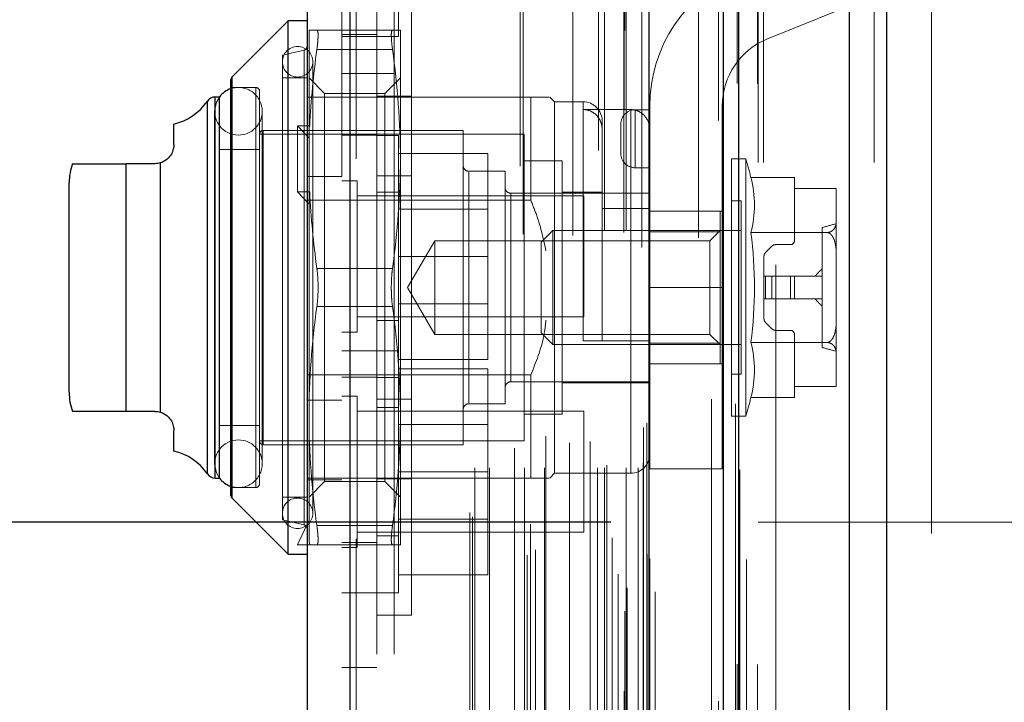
# Model space of a CAD drawing. Header units: inches. Extents: x 0.2 to 10.8, y 0.2 to 8.2.
# Tile 87 of 98: x 5.711 to 5.881, y 4.883 to 5.001. Entities that reach past the tile are written whole.
import ezdxf

# ---------------------------------------------------------------- set-up
doc = ezdxf.new("R2010")
doc.units = ezdxf.units.IN
doc.header["$MEASUREMENT"] = 0
doc.linetypes.add('HIDDEN', pattern=[0.07500000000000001, 0.05, -0.025])
doc.layers.add('DIMENSIONS', color=140, linetype='Continuous')
doc.layers.add('SLD-0', color=179, linetype='Continuous')
doc.styles.add('SLDTEXTSTYLE0', font='TXT', dxfattribs={"width": 0.7})
doc.dimstyles.new('SLDDIMSTYLE0', dxfattribs={"dimtxt": 0.0849609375, "dimasz": 0.13, "dimexe": 0, "dimexo": 0.0625, "dimgap": 0.021240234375, "dimtad": 0, "dimtih": 1, "dimtoh": 1, "dimlfac": 12, "dimrnd": 1e-09, "dimzin": 12, "dimdsep": 46, "dimtxsty": 'SLDTEXTSTYLE0', "dimsah": 1, "dimcen": 0.09, "dimadec": 0, "dimazin": 3, "dimtfac": 1, "dimtofl": 0, "dimtmove": 0, "dimatfit": 3, "dimfxl": 0, "dimfrac": 2, "dimtolj": 1, "dimtzin": 12, "dimarcsym": 0})
doc.dimstyles.new('SLDDIMSTYLE4', dxfattribs={"dimtxt": 0.0849609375, "dimasz": 0.13, "dimexe": 0, "dimexo": 0.0625, "dimgap": 0.021240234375, "dimtad": 0, "dimtih": 1, "dimtoh": 1, "dimdec": 4, "dimlfac": 12, "dimzin": 12, "dimdsep": 46, "dimtxsty": 'SLDTEXTSTYLE0', "dimsah": 1, "dimcen": 0.09, "dimadec": 0, "dimazin": 3, "dimtfac": 1, "dimtdec": 0, "dimtofl": 0, "dimtmove": 0, "dimatfit": 3, "dimfxl": 0, "dimfrac": 2, "dimtolj": 1, "dimtzin": 12, "dimarcsym": 0})

# ---------------------------------------------------------------- blocks, each defined once
blk = doc.blocks.new('_D_15')
at = {"layer": 'DIMENSIONS'}
blk.add_line((6.641786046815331, 5.577647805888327), (5.816352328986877, 5.577647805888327), dxfattribs=at)
for radius, start, end in [(0.8825662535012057, 163.9083204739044, 180), (0.8825662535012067, 205.0000000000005, 221.0916795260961)]:
    blk.add_arc((6.823918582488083, 5.577647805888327), radius, start, end, dxfattribs=at)
for points in [[(5.941352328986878, 5.577647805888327), (5.970796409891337, 5.705839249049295), (5.930903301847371, 5.708761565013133)], [(6.024041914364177, 5.20465918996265), (6.069982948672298, 5.081413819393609), (6.104903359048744, 5.100921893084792)]]:
    blk.add_solid(points, dxfattribs=at)
at = {"layer": 'DIMENSIONS', "insert": (5.857202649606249, 5.447074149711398), "char_height": 0.08333333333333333, "attachment_point": 1, "style": 'SLDTEXTSTYLE0'}
blk.add_mtext('25°', dxfattribs=at)
blk = doc.blocks.new('_D_17')
at = {"layer": 'DIMENSIONS'}
for p, q in [((5.813037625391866, 4.914046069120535), (5.365157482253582, 4.914046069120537)), ((5.490157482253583, 4.914046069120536), (5.490157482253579, 4.137194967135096)), ((5.328583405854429, 3.983144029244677), (5.300053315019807, 3.983144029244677)), ((5.300053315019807, 3.983144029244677), (5.300053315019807, 3.848113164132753)), ((5.651731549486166, 3.983144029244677), (5.680261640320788, 3.983144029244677)), ((5.680261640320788, 3.983144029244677), (5.680261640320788, 3.848113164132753)), ((5.300053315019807, 3.848113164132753), (5.328583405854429, 3.848113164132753)), ((5.680261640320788, 3.848113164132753), (5.651731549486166, 3.848113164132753)), ((5.490157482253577, 3.373712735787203), (5.490157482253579, 3.829093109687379)), ((5.81303762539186, 3.373712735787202), (5.365157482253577, 3.373712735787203))]:
    blk.add_line(p, q, dxfattribs=at)
for points in [[(5.490157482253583, 4.914046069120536), (5.470157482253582, 4.784046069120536), (5.510157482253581, 4.784046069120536)], [(5.490157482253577, 3.373712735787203), (5.510157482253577, 3.503712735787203), (5.470157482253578, 3.503712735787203)]]:
    blk.add_solid(points, dxfattribs=at)
at = {"layer": 'DIMENSIONS', "char_height": 0.08333333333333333, "attachment_point": 1, "style": 'SLDTEXTSTYLE0'}
for s, insert in [('18.48', (5.328583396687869, 4.109586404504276)), ('469.5', (5.328583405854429, 3.955535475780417))]:
    blk.add_mtext(s, dxfattribs=dict(at, insert=insert))
blk = doc.blocks.new('_D_18')
at = {"layer": 'DIMENSIONS'}
for p, q in [((5.782454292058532, 5.029296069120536), (5.003326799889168, 5.029296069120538)), ((5.128326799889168, 5.029296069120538), (5.128326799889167, 4.598430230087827)), ((4.966752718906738, 4.468299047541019), (4.938222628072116, 4.468299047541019)), ((4.938222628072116, 4.468299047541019), (4.938222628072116, 4.333268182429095)), ((5.289900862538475, 4.468299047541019), (5.318430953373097, 4.468299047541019)), ((5.318430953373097, 4.468299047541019), (5.318430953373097, 4.333268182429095)), ((4.938222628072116, 4.333268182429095), (4.966752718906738, 4.333268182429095)), ((5.318430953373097, 4.333268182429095), (5.289900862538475, 4.333268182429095)), ((5.128326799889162, 3.258379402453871), (5.128326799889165, 4.179217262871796)), ((5.782454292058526, 3.258379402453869), (5.003326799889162, 3.258379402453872))]:
    blk.add_line(p, q, dxfattribs=at)
for points in [[(5.128326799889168, 5.029296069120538), (5.108326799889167, 4.899296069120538), (5.148326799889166, 4.899296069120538)], [(5.128326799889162, 3.258379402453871), (5.148326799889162, 3.388379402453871), (5.108326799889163, 3.388379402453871)]]:
    blk.add_solid(points, dxfattribs=at)
at = {"layer": 'DIMENSIONS', "char_height": 0.08333333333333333, "attachment_point": 1, "style": 'SLDTEXTSTYLE0'}
for s, insert in [('21.25', (4.966752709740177, 4.594741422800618)), ('539.8', (4.966752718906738, 4.440690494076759)), ('OPENING', (4.866289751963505, 4.286639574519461))]:
    blk.add_mtext(s, dxfattribs=dict(at, insert=insert))

msp = doc.modelspace()

# ---------------------------------------------------------------- linework, layer by layer
at = {"layer": 'SLD-0', "linetype": 'Continuous', "lineweight": 25}
for p, q in [((5.860530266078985, 5.121792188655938), (5.860530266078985, 3.175962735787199)), ((5.854166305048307, 3.175962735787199), (5.854166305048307, 5.120611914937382)), ((5.832454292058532, 3.175962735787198), (5.832454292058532, 5.111379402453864)), ((5.835090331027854, 3.175962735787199), (5.835090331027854, 5.111638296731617)), ((5.819651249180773, 3.202067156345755), (5.819651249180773, 5.085675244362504)), ((5.768130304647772, 3.211151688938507), (5.768130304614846, 5.076590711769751)), ((5.760693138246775, 5.073645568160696), (5.760693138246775, 3.214096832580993)), ((5.757412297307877, 5.000383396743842), (5.747761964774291, 4.990733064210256)), ((5.76069313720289, 5.000383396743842), (5.757412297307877, 5.000383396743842)), ((5.757412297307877, 4.954451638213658), (5.757412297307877, 5.000383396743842)), ((5.747569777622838, 4.954451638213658), (5.747569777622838, 4.990269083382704)), ((5.747761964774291, 4.954451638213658), (5.747761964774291, 4.990733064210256)), ((5.743514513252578, 4.954451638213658), (5.743514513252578, 4.98655700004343)), ((5.745571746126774, 4.98726003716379), (5.74486072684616, 4.98726003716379)), ((5.74486072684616, 4.954451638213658), (5.74486072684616, 4.98726003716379)), ((5.74560127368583, 4.954451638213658), (5.74560127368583, 4.98726003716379)), ((5.737727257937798, 4.979057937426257), (5.737727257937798, 4.982608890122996)), ((5.729525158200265, 4.933126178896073), (5.729525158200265, 4.975777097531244)), ((5.734446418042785, 4.975777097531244), (5.729525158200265, 4.975777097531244)), ((5.735437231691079, 4.93297298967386), (5.735437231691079, 4.975930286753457)), ((5.719682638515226, 4.954451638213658), (5.719682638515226, 4.97249625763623)), ((5.719682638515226, 4.936407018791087), (5.719682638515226, 4.954451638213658)), ((5.743514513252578, 4.922346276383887), (5.743514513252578, 4.954451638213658)), ((5.74486072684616, 4.921643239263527), (5.74486072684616, 4.954451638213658)), ((5.74560127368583, 4.921643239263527), (5.74560127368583, 4.954451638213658)), ((5.747569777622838, 4.918634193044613), (5.747569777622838, 4.954451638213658)), ((5.747761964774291, 4.918170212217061), (5.747761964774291, 4.954451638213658)), ((5.757412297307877, 4.908519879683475), (5.757412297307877, 4.954451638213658)), ((5.734446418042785, 4.933126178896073), (5.729525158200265, 4.933126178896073)), ((5.737727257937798, 4.926294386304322), (5.737727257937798, 4.92984533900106)), ((5.74486072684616, 4.921643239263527), (5.745571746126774, 4.921643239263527)), ((5.747761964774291, 4.918170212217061), (5.757412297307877, 4.908519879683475)), ((5.757412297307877, 4.908519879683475), (5.76069313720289, 4.908519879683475))]:
    msp.add_line(p, q, dxfattribs=at)
at = {"layer": 'SLD-0', "linetype": 'HIDDEN', "lineweight": 18}
for p, q in [((5.860530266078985, 5.121792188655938), (5.860530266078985, 3.175962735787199)), ((5.860530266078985, 3.175962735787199), (5.860530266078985, 5.121792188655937)), ((5.860530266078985, 3.175962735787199), (5.860530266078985, 5.121792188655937)), ((5.854166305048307, 3.175962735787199), (5.854166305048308, 5.120611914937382)), ((5.858408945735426, 3.175962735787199), (5.858408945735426, 5.120611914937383)), ((5.858408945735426, 3.175962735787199), (5.858408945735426, 5.120611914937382)), ((5.835090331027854, 3.175962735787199), (5.835090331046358, 5.111638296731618)), ((5.838454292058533, 3.175962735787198), (5.838454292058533, 5.111379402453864)), ((5.839332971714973, 3.175962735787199), (5.839332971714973, 5.111638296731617)), ((5.839332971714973, 3.175962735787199), (5.839332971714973, 5.111638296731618)), ((5.83483610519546, 3.189596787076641), (5.83483610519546, 5.098145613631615)), ((5.81542573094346, 3.198733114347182), (5.81542573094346, 5.089009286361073)), ((5.815425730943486, 3.198733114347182), (5.815425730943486, 5.089009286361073)), ((5.815341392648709, 5.084915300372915), (5.815341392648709, 3.202827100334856)), ((5.81585102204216, 3.202737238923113), (5.815851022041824, 5.085005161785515)), ((5.820693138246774, 3.202067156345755), (5.820693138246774, 5.0856752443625)), ((5.813287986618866, 3.20380176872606), (5.813287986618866, 5.083940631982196)), ((5.814280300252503, 3.205056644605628), (5.814280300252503, 5.082723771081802)), ((5.831580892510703, 5.083191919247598), (5.831580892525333, 3.204555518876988)), ((5.831580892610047, 5.083190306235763), (5.831580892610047, 3.204563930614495)), ((5.798613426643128, 3.208365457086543), (5.798613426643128, 5.079376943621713)), ((5.819275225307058, 3.208515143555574), (5.819275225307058, 5.079227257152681)), ((5.819275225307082, 3.208515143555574), (5.819275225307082, 5.079227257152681)), ((5.819726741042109, 3.207551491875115), (5.819726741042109, 5.08019090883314)), ((5.819753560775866, 3.207761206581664), (5.819753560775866, 5.079981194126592)), ((5.800045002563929, 3.209289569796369), (5.800045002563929, 5.078448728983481)), ((5.810890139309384, 5.078036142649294), (5.810890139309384, 3.209714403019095)), ((5.768130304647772, 5.076590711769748), (5.768130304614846, 3.211151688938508)), ((5.769172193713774, 3.211151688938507), (5.769172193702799, 5.076590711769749)), ((5.769172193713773, 5.076590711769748), (5.769172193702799, 3.211151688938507)), ((5.813256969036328, 3.211348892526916), (5.813256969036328, 5.076393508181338)), ((5.797433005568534, 5.075343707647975), (5.797433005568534, 3.212394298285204)), ((5.799197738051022, 3.213667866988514), (5.799197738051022, 5.074074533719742)), ((5.766693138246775, 5.073645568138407), (5.766693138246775, 3.214096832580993)), ((5.789180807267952, 3.214970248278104), (5.789180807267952, 5.072772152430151)), ((5.788748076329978, 3.215700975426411), (5.788748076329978, 5.072041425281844)), ((5.828144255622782, 5.071889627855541), (5.828144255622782, 3.215828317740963)), ((5.78958140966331, 3.223418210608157), (5.78958140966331, 5.064324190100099)), ((5.789581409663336, 3.223418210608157), (5.789581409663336, 5.064324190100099)), ((5.792113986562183, 3.223418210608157), (5.792113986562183, 5.064324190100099)), ((5.798148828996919, 3.223418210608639), (5.798148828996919, 5.064324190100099)), ((5.801593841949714, 3.223418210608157), (5.801593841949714, 5.064324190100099)), ((5.810764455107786, 3.223418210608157), (5.810764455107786, 5.064324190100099)), ((5.811937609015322, 5.064324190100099), (5.811937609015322, 3.223418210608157)), ((5.811937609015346, 3.223418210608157), (5.811937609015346, 5.064324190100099)), ((5.812354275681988, 3.223834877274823), (5.812354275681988, 5.063907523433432)), ((5.815270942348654, 5.063907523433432), (5.815270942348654, 3.223834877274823)), ((5.815687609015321, 3.223418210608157), (5.815687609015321, 5.064324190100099)), ((5.815687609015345, 5.064324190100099), (5.815687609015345, 3.223418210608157)), ((5.817761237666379, 3.223418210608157), (5.817761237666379, 5.064324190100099)), ((5.817761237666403, 3.223418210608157), (5.817761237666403, 5.064324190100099)), ((5.797936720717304, 5.063660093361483), (5.797936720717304, 3.224082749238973)), ((5.806465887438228, 5.063422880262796), (5.806465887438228, 3.224317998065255)), ((5.818604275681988, 3.224251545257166), (5.818604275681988, 5.063490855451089)), ((5.818604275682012, 3.224251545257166), (5.818604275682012, 5.063490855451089)), ((5.775693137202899, 5.061329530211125), (5.775693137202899, 4.991329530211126)), ((5.796422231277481, 3.226784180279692), (5.796422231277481, 5.060958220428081)), ((5.818359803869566, 5.061329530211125), (5.818359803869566, 3.226412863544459)), ((5.801862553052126, 3.228822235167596), (5.801862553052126, 5.058927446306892)), ((5.805918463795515, 3.227713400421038), (5.805918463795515, 5.060029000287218)), ((5.805918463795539, 3.227713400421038), (5.805918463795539, 5.060029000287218)), ((5.809473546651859, 3.227959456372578), (5.809473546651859, 5.059771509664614)), ((5.818674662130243, 3.23033139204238), (5.818674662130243, 5.057411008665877)), ((5.818674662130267, 3.23033139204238), (5.818674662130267, 5.057411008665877)), ((5.819221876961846, 3.231104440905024), (5.819221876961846, 5.056637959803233)), ((5.819221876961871, 3.231104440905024), (5.819221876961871, 5.056637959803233)), ((5.830413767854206, 3.235194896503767), (5.830413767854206, 5.052547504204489)), ((5.834547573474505, 3.23441617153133), (5.834547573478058, 5.053291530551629)), ((5.772693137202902, 5.045260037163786), (5.7726931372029, 4.991329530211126)), ((5.841454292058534, 3.258379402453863), (5.841454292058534, 5.029296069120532)), ((5.841454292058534, 3.258379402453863), (5.841454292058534, 5.029296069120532)), ((5.841454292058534, 3.258379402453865), (5.841454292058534, 5.029296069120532)), ((5.841454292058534, 3.258379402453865), (5.841454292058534, 5.029296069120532)), ((5.868287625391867, 4.712087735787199), (5.868287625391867, 5.029296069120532)), ((5.776443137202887, 4.997676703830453), (5.776443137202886, 5.018510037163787)), ((5.77869313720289, 5.010868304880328), (5.77869313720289, 4.954451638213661)), ((5.862454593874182, 5.006344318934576), (5.840061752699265, 4.997288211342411)), ((5.761021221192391, 4.982035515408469), (5.761021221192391, 4.998742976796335)), ((5.762378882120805, 4.998742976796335), (5.775411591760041, 4.998742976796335)), ((5.77269313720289, 4.998010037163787), (5.766693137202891, 4.998010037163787)), ((5.766693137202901, 4.997676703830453), (5.7726931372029, 4.997676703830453)), ((5.772693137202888, 4.997676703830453), (5.776443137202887, 4.997676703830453)), ((5.776769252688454, 4.976597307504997), (5.776769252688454, 4.998742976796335)), ((5.760184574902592, 4.995345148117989), (5.756428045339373, 4.994477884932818)), ((5.756428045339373, 4.954451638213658), (5.756428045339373, 4.994477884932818)), ((5.760184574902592, 4.913594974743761), (5.760184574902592, 4.995308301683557)), ((5.762378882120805, 4.995462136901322), (5.775411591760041, 4.995462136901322)), ((5.762378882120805, 4.995462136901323), (5.775411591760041, 4.995462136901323)), ((5.761677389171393, 4.915573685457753), (5.761677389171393, 4.993329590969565)), ((5.775693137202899, 4.991329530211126), (5.766693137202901, 4.991329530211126)), ((5.7726931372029, 4.991329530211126), (5.7726931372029, 3.29641286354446)), ((5.77569313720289, 3.296412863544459), (5.77569313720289, 4.991329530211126)), ((5.77569313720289, 3.296412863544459), (5.77569313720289, 4.991329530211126)), ((5.775693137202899, 4.991329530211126), (5.775693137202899, 3.296412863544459)), ((5.775693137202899, 4.991329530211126), (5.775693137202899, 3.296412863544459)), ((5.747761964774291, 4.990733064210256), (5.747761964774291, 4.918170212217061)), ((5.76069313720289, 4.990540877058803), (5.756428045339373, 4.990540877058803)), ((5.763685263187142, 4.987876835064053), (5.761021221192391, 4.990540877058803)), ((5.776769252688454, 4.990540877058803), (5.774105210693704, 4.987876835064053)), ((5.751834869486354, 4.988900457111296), (5.747569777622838, 4.988900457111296)), ((5.751834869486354, 4.920149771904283), (5.751834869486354, 4.988753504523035)), ((5.752491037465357, 4.954451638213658), (5.752491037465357, 4.988244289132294)), ((5.763685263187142, 4.921026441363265), (5.763685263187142, 4.987876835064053)), ((5.774105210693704, 4.987876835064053), (5.763685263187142, 4.987876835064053)), ((5.774105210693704, 4.921026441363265), (5.774105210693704, 4.987876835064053)), ((5.743514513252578, 4.98655700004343), (5.743514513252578, 4.922346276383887)), ((5.74486072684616, 4.98726003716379), (5.74486072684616, 4.921643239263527)), ((5.74560127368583, 4.98726003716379), (5.745571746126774, 4.98726003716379)), ((5.766693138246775, 4.98726003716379), (5.760693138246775, 4.98726003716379)), ((5.799243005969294, 4.98726003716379), (5.766693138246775, 4.98726003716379)), ((5.77869313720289, 4.987409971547), (5.772693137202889, 4.987409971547)), ((5.799243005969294, 4.969486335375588), (5.799243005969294, 4.98726003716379)), ((5.80334405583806, 4.986439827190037), (5.802523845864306, 4.98726003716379)), ((5.80334405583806, 4.954451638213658), (5.80334405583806, 4.986439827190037)), ((5.808265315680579, 4.986439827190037), (5.80334405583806, 4.986439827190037)), ((5.808265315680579, 4.945265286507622), (5.808265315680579, 4.98629400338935)), ((5.744751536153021, 4.98479940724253), (5.744751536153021, 4.924103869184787)), ((5.752953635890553, 4.924103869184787), (5.752953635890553, 4.98479940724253)), ((5.816467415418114, 4.98509238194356), (5.808265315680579, 4.98509238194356)), ((5.816467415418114, 4.98509238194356), (5.816467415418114, 4.92261411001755)), ((5.817248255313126, 4.985074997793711), (5.817248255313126, 4.975074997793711)), ((5.817248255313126, 4.985074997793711), (5.819748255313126, 4.985074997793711)), ((5.817248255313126, 4.975074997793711), (5.817248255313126, 4.985074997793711)), ((5.819748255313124, 4.95444999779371), (5.819748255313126, 4.985699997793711)), ((5.832248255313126, 4.985699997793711), (5.832248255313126, 4.95444999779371)), ((5.811546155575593, 4.945265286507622), (5.811546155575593, 4.983158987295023)), ((5.814748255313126, 4.982574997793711), (5.814748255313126, 4.977574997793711)), ((5.79809471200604, 4.980862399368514), (5.752491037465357, 4.980862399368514)), ((5.787596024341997, 4.981518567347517), (5.75314720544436, 4.981518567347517)), ((5.75314720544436, 4.927532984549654), (5.75314720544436, 4.981370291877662)), ((5.761150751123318, 4.982279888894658), (5.759052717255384, 4.982279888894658)), ((5.759052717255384, 4.982279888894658), (5.759052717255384, 4.970914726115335)), ((5.759052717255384, 4.982279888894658), (5.761021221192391, 4.980147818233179)), ((5.761150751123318, 4.982279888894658), (5.761021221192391, 4.982035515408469)), ((5.761021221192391, 4.982035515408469), (5.761021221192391, 4.980147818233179)), ((5.787596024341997, 4.954451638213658), (5.787596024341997, 4.981518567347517)), ((5.79809471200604, 4.954451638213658), (5.79809471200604, 4.980862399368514)), ((5.761021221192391, 4.980147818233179), (5.761021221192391, 4.970670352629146)), ((5.772693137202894, 4.980676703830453), (5.766693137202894, 4.980676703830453)), ((5.776443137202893, 4.980635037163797), (5.772693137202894, 4.980635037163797)), ((5.776443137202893, 4.94355170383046), (5.776443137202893, 4.980635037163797)), ((5.752491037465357, 4.978237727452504), (5.74560127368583, 4.978237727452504)), ((5.776443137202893, 4.977551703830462), (5.79185980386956, 4.977551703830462)), ((5.79185980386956, 4.959801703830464), (5.79185980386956, 4.977551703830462)), ((5.729525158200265, 4.975777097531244), (5.729525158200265, 4.933126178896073)), ((5.735437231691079, 4.975930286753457), (5.735437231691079, 4.93297298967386)), ((5.776769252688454, 4.93230596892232), (5.776769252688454, 4.976597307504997)), ((5.804656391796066, 4.976269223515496), (5.79809471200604, 4.976269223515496)), ((5.804656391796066, 4.954451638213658), (5.804656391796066, 4.976269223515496)), ((5.833855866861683, 4.954451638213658), (5.833855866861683, 4.976597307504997)), ((5.836297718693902, 4.976597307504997), (5.833855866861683, 4.976597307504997)), ((5.836297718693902, 4.954451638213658), (5.836297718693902, 4.976597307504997)), ((5.794813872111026, 4.974464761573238), (5.788580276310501, 4.974464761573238)), ((5.788580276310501, 4.934584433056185), (5.788580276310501, 4.974318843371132)), ((5.794813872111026, 4.954451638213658), (5.794813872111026, 4.974464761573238)), ((5.817248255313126, 4.975074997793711), (5.819748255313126, 4.975074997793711)), ((5.766693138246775, 4.973551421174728), (5.760693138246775, 4.973551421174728)), ((5.769297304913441, 4.972822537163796), (5.766693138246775, 4.972822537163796)), ((5.769297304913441, 4.94678087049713), (5.769297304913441, 4.972822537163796)), ((5.77869313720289, 4.973701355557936), (5.772693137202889, 4.973701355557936)), ((5.837186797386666, 4.973393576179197), (5.844682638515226, 4.973393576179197)), ((5.844682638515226, 4.973393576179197), (5.844682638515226, 4.971499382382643)), ((5.761150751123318, 4.970914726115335), (5.759052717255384, 4.970914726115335)), ((5.759052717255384, 4.970914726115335), (5.761021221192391, 4.968782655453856)), ((5.761150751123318, 4.970914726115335), (5.761021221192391, 4.970670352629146)), ((5.761021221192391, 4.93230596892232), (5.761021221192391, 4.970670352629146)), ((5.776443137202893, 4.970843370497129), (5.772693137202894, 4.970843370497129)), ((5.819748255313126, 4.970691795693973), (5.79579812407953, 4.970691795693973)), ((5.79579812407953, 4.938249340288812), (5.79579812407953, 4.970653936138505)), ((5.811546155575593, 4.970855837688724), (5.804656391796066, 4.970855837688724)), ((5.844682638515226, 4.971499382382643), (5.851899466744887, 4.971499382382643)), ((5.844682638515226, 4.971499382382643), (5.844682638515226, 4.962489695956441)), ((5.851900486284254, 4.971409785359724), (5.851900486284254, 4.971440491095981)), ((5.851900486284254, 4.965906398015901), (5.851900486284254, 4.971409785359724)), ((5.799243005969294, 4.969486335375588), (5.76069313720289, 4.969486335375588)), ((5.808359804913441, 4.97021837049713), (5.769297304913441, 4.97021837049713)), ((5.808359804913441, 4.949385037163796), (5.808359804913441, 4.97021837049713)), ((5.83549628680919, 4.969379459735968), (5.833855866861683, 4.969379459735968)), ((5.83549628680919, 4.954451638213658), (5.83549628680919, 4.969379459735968)), ((5.79185980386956, 4.967964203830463), (5.776443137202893, 4.967964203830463)), ((5.819748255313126, 4.968042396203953), (5.811546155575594, 4.968042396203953)), ((5.819748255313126, 4.967574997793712), (5.832248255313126, 4.967574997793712)), ((5.831887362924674, 4.964018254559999), (5.831887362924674, 4.967574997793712)), ((5.851900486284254, 4.959955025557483), (5.851900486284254, 4.965906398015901)), ((5.803060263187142, 4.964294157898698), (5.801047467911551, 4.962281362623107)), ((5.803060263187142, 4.954451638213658), (5.803060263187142, 4.964294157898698)), ((5.83549628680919, 4.964294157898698), (5.803060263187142, 4.964294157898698)), ((5.831887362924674, 4.964018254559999), (5.819748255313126, 4.964018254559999)), ((5.831887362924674, 4.964294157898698), (5.830110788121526, 4.962517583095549)), ((5.831887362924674, 4.944885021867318), (5.831887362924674, 4.964018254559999)), ((5.837186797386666, 4.963922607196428), (5.850323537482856, 4.963922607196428)), ((5.849439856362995, 4.944133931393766), (5.849439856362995, 4.964769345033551)), ((5.782678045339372, 4.962517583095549), (5.778021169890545, 4.954451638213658)), ((5.782678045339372, 4.954451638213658), (5.782678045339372, 4.962517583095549)), ((5.830110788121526, 4.962517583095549), (5.782678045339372, 4.962517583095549)), ((5.801047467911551, 4.954451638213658), (5.801047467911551, 4.962281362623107)), ((5.830110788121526, 4.946385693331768), (5.830110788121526, 4.962517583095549)), ((5.840785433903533, 4.961545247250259), (5.839721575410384, 4.960481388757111)), ((5.844026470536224, 4.961833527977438), (5.841481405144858, 4.961833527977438)), ((5.776443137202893, 4.959801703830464), (5.79185980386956, 4.959801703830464)), ((5.79185980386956, 4.942051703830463), (5.79185980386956, 4.959801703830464)), ((5.839433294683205, 4.959785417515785), (5.839433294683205, 4.956420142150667)), ((5.851900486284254, 4.948948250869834), (5.851900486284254, 4.959955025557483)), ((5.762378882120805, 4.957732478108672), (5.775411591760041, 4.957732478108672)), ((5.762378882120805, 4.957732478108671), (5.775411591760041, 4.957732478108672)), ((5.839433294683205, 4.95248313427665), (5.839433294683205, 4.956420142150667)), ((5.839433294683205, 4.956420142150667), (5.839721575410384, 4.956420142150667)), ((5.839721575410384, 4.956420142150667), (5.840785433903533, 4.956420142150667)), ((5.839721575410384, 4.95248313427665), (5.839721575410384, 4.956420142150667)), ((5.839721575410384, 4.95248313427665), (5.839721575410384, 4.956420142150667)), ((5.840785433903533, 4.956420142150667), (5.841481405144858, 4.956420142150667)), ((5.840785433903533, 4.95248313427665), (5.840785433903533, 4.956420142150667)), ((5.840785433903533, 4.95248313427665), (5.840785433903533, 4.956420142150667)), ((5.841481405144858, 4.956420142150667), (5.844026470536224, 4.956420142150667)), ((5.841481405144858, 4.95248313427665), (5.841481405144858, 4.956420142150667)), ((5.841481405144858, 4.95248313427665), (5.841481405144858, 4.956420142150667)), ((5.844026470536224, 4.95248313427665), (5.844026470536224, 4.956420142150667)), ((5.844026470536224, 4.956420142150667), (5.844682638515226, 4.956420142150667)), ((5.844026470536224, 4.95248313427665), (5.844026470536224, 4.956420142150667)), ((5.844682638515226, 4.956420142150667), (5.849439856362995, 4.956420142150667)), ((5.844682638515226, 4.95248313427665), (5.844682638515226, 4.956420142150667)), ((5.752491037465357, 4.920658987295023), (5.752491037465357, 4.954451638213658)), ((5.756428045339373, 4.914425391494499), (5.756428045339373, 4.954451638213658)), ((5.778021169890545, 4.954451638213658), (5.782678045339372, 4.946385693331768)), ((5.77869313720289, 4.954451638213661), (5.77869313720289, 4.898034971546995)), ((5.782678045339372, 4.946385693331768), (5.782678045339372, 4.954451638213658)), ((5.787596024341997, 4.9273847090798), (5.787596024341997, 4.954451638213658)), ((5.794813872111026, 4.934438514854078), (5.794813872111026, 4.954451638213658)), ((5.79809471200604, 4.928040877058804), (5.79809471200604, 4.954451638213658)), ((5.801047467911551, 4.94662191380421), (5.801047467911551, 4.954451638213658)), ((5.803060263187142, 4.94460911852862), (5.803060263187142, 4.954451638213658)), ((5.80334405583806, 4.922463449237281), (5.80334405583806, 4.954451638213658)), ((5.804656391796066, 4.932634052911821), (5.804656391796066, 4.954451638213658)), ((5.819748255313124, 4.95444999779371), (5.832248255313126, 4.95444999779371)), ((5.819748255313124, 4.954449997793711), (5.832248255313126, 4.954449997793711)), ((5.819748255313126, 4.923199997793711), (5.819748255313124, 4.95444999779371)), ((5.832248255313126, 4.923199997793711), (5.832248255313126, 4.95444999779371)), ((5.833855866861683, 4.93230596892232), (5.833855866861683, 4.954451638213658)), ((5.83549628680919, 4.939523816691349), (5.83549628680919, 4.954451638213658)), ((5.836297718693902, 4.932305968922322), (5.836297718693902, 4.954451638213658)), ((5.839433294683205, 4.95248313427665), (5.839721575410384, 4.95248313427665)), ((5.839433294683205, 4.95248313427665), (5.839433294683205, 4.949117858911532)), ((5.839721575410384, 4.95248313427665), (5.840785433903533, 4.95248313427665)), ((5.840785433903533, 4.95248313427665), (5.841481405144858, 4.95248313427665)), ((5.841481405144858, 4.95248313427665), (5.844026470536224, 4.95248313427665)), ((5.844026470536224, 4.95248313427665), (5.844682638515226, 4.95248313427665)), ((5.844682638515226, 4.95248313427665), (5.849439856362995, 4.95248313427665)), ((5.762378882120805, 4.951170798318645), (5.775411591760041, 4.951170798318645)), ((5.762378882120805, 4.951170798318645), (5.775411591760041, 4.951170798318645)), ((5.776443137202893, 4.951639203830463), (5.79185980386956, 4.951639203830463)), ((5.769297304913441, 4.949385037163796), (5.808359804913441, 4.949385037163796)), ((5.772693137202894, 4.948760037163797), (5.776443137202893, 4.948760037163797)), ((5.851900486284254, 4.942996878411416), (5.851900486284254, 4.948948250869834)), ((5.766693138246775, 4.94678087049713), (5.769297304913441, 4.94678087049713)), ((5.839721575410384, 4.948421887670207), (5.840785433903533, 4.947358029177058)), ((5.841481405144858, 4.947069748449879), (5.844026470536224, 4.947069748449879)), ((5.782678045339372, 4.946385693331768), (5.830110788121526, 4.946385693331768)), ((5.801047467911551, 4.94662191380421), (5.803060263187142, 4.94460911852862)), ((5.816467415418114, 4.945265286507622), (5.808265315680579, 4.945265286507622)), ((5.830110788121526, 4.946385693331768), (5.831887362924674, 4.94460911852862)), ((5.844682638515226, 4.946413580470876), (5.844682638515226, 4.937403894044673)), ((5.7726931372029, 4.943551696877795), (5.766693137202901, 4.943551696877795)), ((5.776443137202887, 4.94355170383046), (5.772693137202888, 4.94355170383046)), ((5.776443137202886, 4.922718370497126), (5.776443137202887, 4.94355170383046)), ((5.803060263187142, 4.94460911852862), (5.83549628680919, 4.94460911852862)), ((5.831887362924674, 4.944885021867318), (5.819748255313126, 4.944885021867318)), ((5.831887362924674, 4.941328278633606), (5.831887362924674, 4.944885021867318)), ((5.837186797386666, 4.94498066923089), (5.850323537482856, 4.94498066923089)), ((5.776443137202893, 4.942051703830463), (5.79185980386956, 4.942051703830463)), ((5.851900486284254, 4.937493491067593), (5.851900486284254, 4.942996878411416)), ((5.776443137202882, 4.940468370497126), (5.791859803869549, 4.940468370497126)), ((5.791859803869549, 4.922718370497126), (5.791859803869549, 4.940468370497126)), ((5.831887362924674, 4.941328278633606), (5.819748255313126, 4.941328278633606)), ((5.819748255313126, 4.941324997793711), (5.832248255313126, 4.941324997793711)), ((5.799243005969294, 4.93941694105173), (5.76069313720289, 4.93941694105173)), ((5.766693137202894, 4.939010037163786), (5.772693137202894, 4.939010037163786)), ((5.772693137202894, 4.93896837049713), (5.776443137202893, 4.93896837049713)), ((5.799243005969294, 4.921643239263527), (5.799243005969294, 4.93941694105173)), ((5.833855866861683, 4.939523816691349), (5.83549628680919, 4.939523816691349)), ((5.79579812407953, 4.938211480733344), (5.819748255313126, 4.938211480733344)), ((5.804656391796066, 4.938047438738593), (5.819748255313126, 4.938047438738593)), ((5.851899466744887, 4.937403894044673), (5.844682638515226, 4.937403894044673)), ((5.844682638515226, 4.937403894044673), (5.844682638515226, 4.93550970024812)), ((5.851900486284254, 4.937462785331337), (5.851900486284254, 4.937493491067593)), ((5.766693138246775, 4.935051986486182), (5.760693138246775, 4.935051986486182)), ((5.769297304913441, 4.93573920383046), (5.766693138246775, 4.93573920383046)), ((5.769297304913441, 4.922718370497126), (5.769297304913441, 4.93573920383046)), ((5.77869313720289, 4.935201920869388), (5.772693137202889, 4.935201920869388)), ((5.837186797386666, 4.93550970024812), (5.844682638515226, 4.93550970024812)), ((5.776443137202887, 4.933760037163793), (5.772693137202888, 4.933760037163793)), ((5.788580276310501, 4.934438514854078), (5.794813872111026, 4.934438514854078)), ((5.761021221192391, 4.910649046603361), (5.761021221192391, 4.93230596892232)), ((5.808359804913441, 4.933135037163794), (5.769297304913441, 4.933135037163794)), ((5.776769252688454, 4.910160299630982), (5.776769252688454, 4.93230596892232)), ((5.79809471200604, 4.932634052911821), (5.804656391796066, 4.932634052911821)), ((5.808359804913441, 4.922718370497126), (5.808359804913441, 4.933135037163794)), ((5.833855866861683, 4.93230596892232), (5.836297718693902, 4.93230596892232)), ((5.74560127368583, 4.930665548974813), (5.752491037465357, 4.930665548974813)), ((5.79185980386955, 4.930880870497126), (5.776443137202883, 4.930880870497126)), ((5.752491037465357, 4.928040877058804), (5.79809471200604, 4.928040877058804)), ((5.75314720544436, 4.9273847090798), (5.787596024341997, 4.9273847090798)), ((5.819748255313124, 4.923199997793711), (5.832248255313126, 4.923199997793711)), ((5.745571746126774, 4.921643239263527), (5.74560127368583, 4.921643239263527)), ((5.799243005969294, 4.921643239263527), (5.76069313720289, 4.921643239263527)), ((5.766693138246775, 4.921343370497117), (5.760693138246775, 4.921343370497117)), ((5.769297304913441, 4.909697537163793), (5.769297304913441, 4.922718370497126)), ((5.77869313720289, 4.921493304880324), (5.772693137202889, 4.921493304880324)), ((5.776443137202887, 4.901885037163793), (5.776443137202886, 4.922718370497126)), ((5.776443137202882, 4.922718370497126), (5.791859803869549, 4.922718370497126)), ((5.791859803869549, 4.904968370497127), (5.791859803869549, 4.922718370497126)), ((5.802523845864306, 4.921643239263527), (5.80334405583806, 4.922463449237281)), ((5.80334405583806, 4.922463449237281), (5.816467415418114, 4.922463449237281)), ((5.808359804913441, 4.91230170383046), (5.808359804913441, 4.922718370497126)), ((5.747569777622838, 4.920002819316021), (5.751834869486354, 4.920002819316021)), ((5.761021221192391, 4.918362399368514), (5.763685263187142, 4.921026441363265)), ((5.763685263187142, 4.921026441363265), (5.774105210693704, 4.921026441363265)), ((5.774105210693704, 4.921026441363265), (5.776769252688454, 4.918362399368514)), ((5.756428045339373, 4.918362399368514), (5.76069313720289, 4.918362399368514)), ((5.776443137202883, 4.914555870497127), (5.79185980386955, 4.914555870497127)), ((5.756428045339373, 4.914425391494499), (5.760184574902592, 4.913558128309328)), ((5.759052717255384, 4.910160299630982), (5.761021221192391, 4.914424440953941)), ((5.762378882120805, 4.913441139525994), (5.775411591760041, 4.913441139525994)), ((5.762378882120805, 4.913441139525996), (5.775411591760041, 4.913441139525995)), ((5.863037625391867, 4.914046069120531), (5.838454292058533, 4.914046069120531)), ((5.863037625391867, 4.362212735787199), (5.863037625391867, 4.914046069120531)), ((5.863037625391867, 4.362212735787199), (5.863037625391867, 4.914046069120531)), ((5.866037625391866, 4.914046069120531), (5.863037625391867, 4.914046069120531)), ((5.866037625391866, 4.362212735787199), (5.866037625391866, 4.914046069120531)), ((5.875037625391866, 4.914046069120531), (5.866037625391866, 4.914046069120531)), ((5.872037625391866, 4.362212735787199), (5.872037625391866, 4.914046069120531)), ((5.875037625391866, 4.362212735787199), (5.875037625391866, 4.914046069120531)), ((5.929662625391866, 4.914046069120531), (5.875037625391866, 4.914046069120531)), ((5.875037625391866, 4.362212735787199), (5.875037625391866, 4.914046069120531)), ((5.769297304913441, 4.91230170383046), (5.808359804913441, 4.91230170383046)), ((5.772693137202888, 4.91167670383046), (5.776443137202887, 4.91167670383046)), ((5.761150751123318, 4.910160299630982), (5.759052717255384, 4.910160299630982)), ((5.761150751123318, 4.910160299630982), (5.761021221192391, 4.910649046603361)), ((5.762378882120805, 4.910160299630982), (5.775411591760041, 4.910160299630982)), ((5.766693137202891, 4.910510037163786), (5.77269313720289, 4.910510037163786)), ((5.766693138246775, 4.909697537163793), (5.769297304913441, 4.909697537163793)), ((5.776443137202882, 4.904968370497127), (5.791859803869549, 4.904968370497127)), ((5.766693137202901, 4.901885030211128), (5.7726931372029, 4.901885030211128)), ((5.772693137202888, 4.901885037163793), (5.776443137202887, 4.901885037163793)), ((5.772693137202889, 4.898034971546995), (5.77869313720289, 4.898034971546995)), ((5.772693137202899, 4.889010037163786), (5.7666931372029, 4.889010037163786))]:
    msp.add_line(p, q, dxfattribs=at)
at = {"layer": 'SLD-0', "linetype": 'HIDDEN', "lineweight": 18, "flags": 128}
for points in [[(5.838343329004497, 3.189536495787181), (5.838343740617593, 4.136317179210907), (5.838343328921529, 5.098201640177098)], [(5.836443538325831, 3.207593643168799), (5.836443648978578, 4.105255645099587), (5.836443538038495, 5.080137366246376)], [(5.836443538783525, 3.207582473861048), (5.836443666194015, 4.12875704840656), (5.836443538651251, 5.080161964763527)], [(5.828144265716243, 5.071913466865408), (5.828144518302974, 4.104196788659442), (5.828144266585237, 3.215829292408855)], [(5.835272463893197, 3.223037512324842), (5.835273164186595, 4.163702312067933), (5.83527246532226, 5.064704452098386)], [(5.83527246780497, 3.223054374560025), (5.835273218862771, 4.12875704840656), (5.835272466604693, 5.064705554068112)], [(5.828156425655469, 5.06300280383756), (5.828156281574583, 4.151422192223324), (5.828156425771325, 3.224741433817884)], [(5.745571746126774, 4.98726003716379), (5.745063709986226, 4.98636881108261), (5.744751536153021, 4.98479940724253)], [(5.744751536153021, 4.924103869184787), (5.745063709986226, 4.922534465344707), (5.745571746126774, 4.921643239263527)]]:
    msp.add_lwpolyline(points, dxfattribs=at)
at = {"layer": 'SLD-0', "linetype": 'HIDDEN', "lineweight": 18}
for centre, radius, start, end in [((5.844748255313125, 4.985699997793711), 0.02500000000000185, 112.0193813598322, 180), ((5.760036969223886, 4.995984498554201), 0.0006561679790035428, 283.0000000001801, 0), ((5.844748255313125, 4.985699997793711), 0.01249999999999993, 112.0193813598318, 180), ((5.759052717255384, 4.993329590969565), 0.00262467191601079, 0, 180), ((5.759052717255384, 4.993329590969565), 0.00262467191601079, 180, 0), ((5.748852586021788, 4.98479940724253), 0.004101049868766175, 0, 108.2280527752), ((5.751834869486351, 4.98824428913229), 0.0006561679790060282, 3.102185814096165e-10, 89.99999999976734), ((5.808265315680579, 4.983158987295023), 0.003280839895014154, 0, 90), ((5.748852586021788, 4.98479940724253), 0.00410104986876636, 180, 0), ((5.817248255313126, 4.982574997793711), 0.002500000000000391, 90, 180), ((5.75314720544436, 4.980862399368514), 0.0006561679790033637, 90, 180), ((5.817248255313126, 4.977574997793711), 0.002500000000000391, 180, 270.0000000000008), ((5.76271413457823, 4.95445163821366), 0.07684383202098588, 14.27044514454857, 16.74966025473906), ((5.788580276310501, 4.975449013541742), 0.0009842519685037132, 179.9999999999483, 270.0000000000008), ((5.818756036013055, 4.968658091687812), 0.01902939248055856, 345.5904657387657, 14.40953426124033), ((5.79579812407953, 4.971676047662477), 0.0009842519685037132, 180, 270.0000000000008), ((5.84802566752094, 4.971410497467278), 0.003874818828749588, 359.9894702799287, 1.314429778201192), ((5.850199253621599, 4.971440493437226), 0.001701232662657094, 359.999921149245, 1.98371586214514), ((5.848025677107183, 4.97141049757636), 0.003874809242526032, 359.9894686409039, 1.314431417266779), ((6.324129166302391, 3.268248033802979), 1.761679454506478, 105.5486179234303, 105.6317027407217), ((5.76271413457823, 4.95445163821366), 0.07507247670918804, 352.7523851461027, 7.247614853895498), ((5.844026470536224, 4.962489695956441), 0.0006561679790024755, 270.0000000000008, 0), ((5.840417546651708, 4.959785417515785), 0.0009842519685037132, 134.9999999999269, 180), ((5.841481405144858, 4.960849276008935), 0.0009842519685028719, 90, 135.0000000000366), ((5.840417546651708, 4.949117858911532), 0.0009842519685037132, 180, 225.0000000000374), ((5.841481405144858, 4.948054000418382), 0.0009842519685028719, 224.9999999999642, 270.0000000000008), ((5.844026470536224, 4.946413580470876), 0.0006561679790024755, 0, 90), ((5.818756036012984, 4.940245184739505), 0.01902939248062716, 345.5904657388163, 14.4095342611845), ((6.324128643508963, 6.640653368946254), 1.761677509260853, 254.3682972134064, 254.4513821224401), ((5.79579812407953, 4.93722722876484), 0.0009842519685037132, 90, 180), ((5.848025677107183, 4.937492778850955), 0.003874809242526, 358.6855685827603, 0.01053135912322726), ((5.848025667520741, 4.937492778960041), 0.00387481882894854, 358.6855702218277, 0.01052972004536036), ((5.850199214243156, 4.937462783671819), 0.001701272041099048, 358.0163070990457, 5.58895737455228e-05), ((5.76271413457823, 4.95445163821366), 0.07684383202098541, 343.2503397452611, 345.7295548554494), ((5.788580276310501, 4.933454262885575), 0.0009842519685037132, 90, 180.0000000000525), ((5.748852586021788, 4.924103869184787), 0.00410104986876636, 0, 180), ((5.75314720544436, 4.928040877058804), 0.0006561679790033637, 180, 270.0000000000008), ((5.816467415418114, 4.925744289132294), 0.003280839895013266, 270.0000000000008, 0), ((5.748852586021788, 4.924103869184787), 0.004101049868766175, 251.7719472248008, 0), ((5.751834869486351, 4.920658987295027), 0.0006561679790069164, 270.0000000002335, 359.999999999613), ((5.759052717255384, 4.915573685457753), 0.00262467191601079, 0, 180), ((5.759052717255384, 4.915573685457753), 0.00262467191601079, 180, 0), ((5.760036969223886, 4.912918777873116), 0.0006561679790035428, 7.755464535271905e-11, 76.99999999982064)]:
    msp.add_arc(centre, radius, start, end, dxfattribs=at)
at = {"layer": 'SLD-0', "linetype": 'Continuous', "lineweight": 25}
for centre, radius, start, end in [((5.748225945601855, 4.990269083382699), 0.0006561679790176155, 135.0000000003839, 179.9999999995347), ((5.748852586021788, 4.98479940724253), 0.004101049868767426, 108.2280527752, 143.130102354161), ((5.735437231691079, 4.992181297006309), 0.00984251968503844, 283.4541205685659, 325.1500954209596), ((5.74486072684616, 4.985619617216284), 0.001640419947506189, 90, 145.1500954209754), ((5.729525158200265, 4.97249625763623), 0.009842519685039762, 160.2500112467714, 180), ((5.729525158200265, 4.936407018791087), 0.009842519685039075, 180, 199.6081191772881), ((5.735437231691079, 4.916721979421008), 0.009842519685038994, 34.84990457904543, 76.54587943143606), ((5.74486072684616, 4.923283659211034), 0.001640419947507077, 214.8499045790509, 270.0000000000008), ((5.748852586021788, 4.924103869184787), 0.004101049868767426, 216.8698976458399, 251.7719472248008), ((5.748225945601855, 4.918634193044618), 0.0006561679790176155, 180.0000000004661, 224.999999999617)]:
    msp.add_arc(centre, radius, start, end, dxfattribs=at)
at = {"layer": 'SLD-0', "linetype": 'HIDDEN', "lineweight": 18}
for points in [[(5.761021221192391, 4.998742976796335), (5.761021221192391, 4.998742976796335), (5.761523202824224, 4.998742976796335), (5.762378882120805, 4.998742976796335)], [(5.775411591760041, 4.998742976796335), (5.776267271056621, 4.998742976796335), (5.776769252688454, 4.998742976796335), (5.776769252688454, 4.998742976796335)], [(5.762378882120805, 4.995462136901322), (5.761780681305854, 4.991081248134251), (5.761350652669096, 4.986688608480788), (5.761150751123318, 4.982279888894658)], [(5.776769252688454, 4.976597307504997), (5.776769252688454, 4.982910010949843), (5.776267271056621, 4.989195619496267), (5.775411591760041, 4.995462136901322)], [(5.775411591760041, 4.957732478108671), (5.776267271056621, 4.963998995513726), (5.776769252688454, 4.97028460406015), (5.776769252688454, 4.976597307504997)], [(5.761150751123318, 4.970914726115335), (5.761350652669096, 4.966506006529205), (5.761780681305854, 4.962113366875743), (5.762378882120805, 4.957732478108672)], [(5.84827475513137, 4.956420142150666), (5.848627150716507, 4.956863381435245), (5.849025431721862, 4.957263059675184), (5.849439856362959, 4.957647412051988)], [(5.849439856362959, 4.95125586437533), (5.849025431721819, 4.951640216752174), (5.848627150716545, 4.952039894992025), (5.848274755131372, 4.95248313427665)], [(5.762378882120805, 4.951170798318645), (5.761523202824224, 4.94490428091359), (5.761021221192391, 4.938618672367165), (5.761021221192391, 4.93230596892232)], [(5.775411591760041, 4.951170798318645), (5.776267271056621, 4.94490428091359), (5.776769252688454, 4.938618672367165), (5.776769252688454, 4.93230596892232)], [(5.761021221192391, 4.93230596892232), (5.761021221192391, 4.925993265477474), (5.761523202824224, 4.919707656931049), (5.762378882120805, 4.913441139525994)], [(5.776769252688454, 4.93230596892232), (5.776769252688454, 4.925993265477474), (5.776267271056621, 4.919707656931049), (5.775411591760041, 4.913441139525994)], [(5.762378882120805, 4.910160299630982), (5.761780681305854, 4.910160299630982), (5.761350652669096, 4.910160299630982), (5.761150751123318, 4.910160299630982)], [(5.776769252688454, 4.910160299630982), (5.776769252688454, 4.910160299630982), (5.776267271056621, 4.910160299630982), (5.775411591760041, 4.910160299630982)]]:
    msp.add_open_spline(points, degree=3, dxfattribs=at)
for points, knots in [([(5.762378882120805, 4.998742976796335), (5.762446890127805, 4.998742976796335), (5.762497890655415, 4.998668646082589), (5.76256743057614, 4.998373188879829), (5.762585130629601, 4.998150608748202), (5.762585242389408, 4.997579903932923), (5.76256747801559, 4.997223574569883), (5.762498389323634, 4.996416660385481), (5.762446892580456, 4.995960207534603), (5.762378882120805, 4.995462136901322)], [0, 0, 0, 0, 0.25, 0.25, 0.5, 0.5, 0.75, 0.75, 1, 1, 1, 1]), ([(5.775411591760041, 4.995462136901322), (5.77534358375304, 4.995960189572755), (5.77529258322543, 4.996411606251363), (5.775223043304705, 4.997222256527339), (5.775205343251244, 4.997576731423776), (5.775205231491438, 4.998148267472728), (5.775222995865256, 4.998372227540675), (5.775292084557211, 4.998667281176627), (5.775343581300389, 4.998742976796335), (5.775411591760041, 4.998742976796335)], [0, 0, 0, 0, 0.25, 0.25, 0.5, 0.5, 0.75, 0.75, 1, 1, 1, 1]), ([(5.802431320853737, 4.98726003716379), (5.802376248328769, 4.98726003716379), (5.802252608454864, 4.98726003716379), (5.800833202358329, 4.987260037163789), (5.799616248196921, 4.98726003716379), (5.799243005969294, 4.98726003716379)], [0, 0, 0, 0, 0.3576770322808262, 0.8029982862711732, 1, 1, 1, 1]), ([(5.808265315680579, 4.98509238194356), (5.808709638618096, 4.98509238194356), (5.80914610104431, 4.984998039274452), (5.809950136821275, 4.984641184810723), (5.810315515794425, 4.984377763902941), (5.810912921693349, 4.983736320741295), (5.811149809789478, 4.983353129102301), (5.811464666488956, 4.982534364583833), (5.811546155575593, 4.98209323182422), (5.811546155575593, 4.981649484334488)], [0, 0, 0, 0, 0.25, 0.25, 0.5, 0.5, 0.75, 0.75, 1, 1, 1, 1]), ([(5.816467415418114, 4.98509238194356), (5.816911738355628, 4.98509238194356), (5.817348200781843, 4.984998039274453), (5.818152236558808, 4.984641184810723), (5.818517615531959, 4.984377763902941), (5.819115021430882, 4.983736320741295), (5.81935190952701, 4.983353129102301), (5.819666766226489, 4.982534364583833), (5.819748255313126, 4.98209323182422), (5.819748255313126, 4.981649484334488)], [0, 0, 0, 0, 0.25, 0.25, 0.5, 0.5, 0.75, 0.75, 1, 1, 1, 1]), ([(5.801862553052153, 4.960740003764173), (5.801425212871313, 4.962728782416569), (5.800768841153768, 4.965713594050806), (5.799624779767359, 4.96854237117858), (5.799243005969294, 4.969486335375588)], [0, 0, 0, 0, 0.6662995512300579, 1, 1, 1, 1]), ([(5.850323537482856, 4.963922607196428), (5.850517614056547, 4.963930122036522), (5.850697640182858, 4.963972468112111), (5.850999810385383, 4.964090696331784), (5.851124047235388, 4.964165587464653), (5.851436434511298, 4.964406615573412), (5.851568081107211, 4.964587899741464), (5.851855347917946, 4.965142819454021), (5.851900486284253, 4.965524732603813), (5.851900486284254, 4.965906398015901)], [0, 0, 0, 0, 0.1250000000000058, 0.1250000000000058, 0.2500000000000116, 0.2500000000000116, 0.4999999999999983, 0.4999999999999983, 1, 1, 1, 1]), ([(5.851900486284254, 4.959955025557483), (5.851900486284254, 4.960718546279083), (5.851855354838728, 4.961482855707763), (5.851567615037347, 4.962593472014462), (5.851434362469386, 4.962957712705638), (5.851125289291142, 4.963434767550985), (5.851000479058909, 4.963585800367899), (5.850697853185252, 4.963822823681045), (5.850517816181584, 4.963907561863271), (5.850323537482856, 4.963922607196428)], [0, 0, 0, 0, 0.5, 0.5, 0.75, 0.75, 0.875, 0.875, 1, 1, 1, 1]), ([(5.762378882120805, 4.957732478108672), (5.762446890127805, 4.957234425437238), (5.762497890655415, 4.956708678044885), (5.76256743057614, 4.95560257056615), (5.762585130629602, 4.955025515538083), (5.762585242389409, 4.953883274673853), (5.76256747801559, 4.953302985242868), (5.762498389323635, 4.952201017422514), (5.762446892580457, 4.951668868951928), (5.762378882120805, 4.951170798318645)], [0, 0, 0, 0, 0.25, 0.25, 0.5, 0.5, 0.75, 0.75, 1, 1, 1, 1]), ([(5.775411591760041, 4.951170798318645), (5.77534358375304, 4.95166885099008), (5.77529258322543, 4.952194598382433), (5.775223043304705, 4.953300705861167), (5.775205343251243, 4.953877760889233), (5.775205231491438, 4.955020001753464), (5.775222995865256, 4.955600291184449), (5.77529208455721, 4.956702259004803), (5.775343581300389, 4.957234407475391), (5.775411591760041, 4.957732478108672)], [0, 0, 0, 0, 0.25, 0.25, 0.5, 0.5, 0.75, 0.75, 1, 1, 1, 1]), ([(5.799243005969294, 4.93941694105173), (5.800139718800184, 4.941615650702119), (5.80138008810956, 4.944656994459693), (5.801757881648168, 4.947901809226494), (5.801862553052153, 4.948800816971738)], [0, 0, 0, 0, 0.7229401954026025, 0.9999999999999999, 0.9999999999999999, 0.9999999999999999, 0.9999999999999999]), ([(5.850323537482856, 4.94498066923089), (5.850517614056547, 4.944995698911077), (5.85069764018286, 4.945080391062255), (5.850999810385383, 4.945316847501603), (5.85112404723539, 4.945466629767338), (5.851436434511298, 4.945948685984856), (5.851568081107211, 4.946311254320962), (5.851855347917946, 4.947421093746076), (5.851900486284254, 4.94818492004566), (5.851900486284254, 4.948948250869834)], [0, 0, 0, 0, 0.125000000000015, 0.125000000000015, 0.2500000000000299, 0.2500000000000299, 0.50000000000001, 0.50000000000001, 1, 1, 1, 1]), ([(5.819748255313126, 4.945265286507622), (5.819748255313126, 4.945265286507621), (5.819668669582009, 4.945265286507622), (5.819352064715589, 4.945265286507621), (5.819117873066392, 4.945265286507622), (5.818218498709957, 4.945265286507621), (5.817356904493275, 4.945265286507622), (5.816467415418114, 4.945265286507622)], [0, 0, 0, 0, 0.2499999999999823, 0.2499999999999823, 0.4999999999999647, 0.4999999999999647, 1, 1, 1, 1]), ([(5.851900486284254, 4.942996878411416), (5.851900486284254, 4.943378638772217), (5.851855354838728, 4.943760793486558), (5.851567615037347, 4.944316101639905), (5.851434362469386, 4.944498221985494), (5.851125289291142, 4.944736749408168), (5.851000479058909, 4.944812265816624), (5.850697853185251, 4.944930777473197), (5.850517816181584, 4.944973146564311), (5.850323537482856, 4.94498066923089)], [0, 0, 0, 0, 0.5000000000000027, 0.5000000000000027, 0.7499999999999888, 0.7499999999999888, 0.8749999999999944, 0.8749999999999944, 1, 1, 1, 1]), ([(5.802431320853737, 4.921643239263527), (5.802376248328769, 4.921643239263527), (5.802252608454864, 4.921643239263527), (5.800833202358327, 4.921643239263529), (5.799616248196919, 4.921643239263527), (5.799243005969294, 4.921643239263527)], [0, 0, 0, 0, 0.3576770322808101, 0.8029982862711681, 1, 1, 1, 1]), ([(5.762378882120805, 4.913441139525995), (5.762446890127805, 4.91294308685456), (5.762497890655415, 4.912491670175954), (5.76256743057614, 4.911681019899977), (5.762585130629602, 4.91132654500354), (5.762585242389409, 4.910755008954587), (5.76256747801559, 4.91053104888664), (5.762498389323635, 4.910235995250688), (5.762446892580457, 4.910160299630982), (5.762378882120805, 4.910160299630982)], [0, 0, 0, 0, 0.25, 0.25, 0.5, 0.5, 0.75, 0.75, 1, 1, 1, 1]), ([(5.775411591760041, 4.910160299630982), (5.77534358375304, 4.910160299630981), (5.77529258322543, 4.910234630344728), (5.775223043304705, 4.910530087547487), (5.775205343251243, 4.910752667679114), (5.775205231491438, 4.911323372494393), (5.775222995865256, 4.911679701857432), (5.77529208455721, 4.912486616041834), (5.775343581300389, 4.912943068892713), (5.775411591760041, 4.913441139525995)], [0, 0, 0, 0, 0.25, 0.25, 0.5, 0.5, 0.75, 0.75, 1, 1, 1, 1])]:
    msp.add_open_spline(points, degree=3, knots=knots, dxfattribs=at)
at = {"layer": 'SLD-0', "linetype": 'Continuous', "lineweight": 25}
for points, knots in [([(5.737727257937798, 4.979057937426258), (5.737727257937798, 4.978815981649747), (5.737701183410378, 4.978559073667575), (5.73756952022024, 4.978014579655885), (5.737462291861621, 4.977722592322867), (5.737125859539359, 4.977134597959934), (5.736892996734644, 4.976834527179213), (5.736276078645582, 4.976304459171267), (5.735887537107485, 4.976072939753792), (5.735437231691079, 4.975930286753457)], [0, 0, 0, 0, 0.25, 0.25, 0.5, 0.5, 0.75, 0.75, 1, 1, 1, 1]), ([(5.720339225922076, 4.975777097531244), (5.72032104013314, 4.975777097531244), (5.720277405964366, 4.975777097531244), (5.720850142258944, 4.975777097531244), (5.722167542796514, 4.975777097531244), (5.724333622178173, 4.975777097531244), (5.726767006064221, 4.975777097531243), (5.728666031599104, 4.975777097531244), (5.729525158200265, 4.975777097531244)], [0, 0, 0, 0, 0.1596258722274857, 0.3829991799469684, 0.6077260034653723, 0.7457164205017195, 0.8849611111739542, 1, 1, 1, 1]), ([(5.729525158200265, 4.933126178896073), (5.728726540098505, 4.933126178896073), (5.727132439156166, 4.933126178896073), (5.724827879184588, 4.933126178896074), (5.722570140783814, 4.933126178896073), (5.720875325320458, 4.933126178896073), (5.720252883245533, 4.933126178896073), (5.720318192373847, 4.933126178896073), (5.720339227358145, 4.933126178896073)], [0, 0, 0, 0, 0.1069754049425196, 0.2135308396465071, 0.3566164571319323, 0.5735303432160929, 0.8626412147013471, 1, 1, 1, 1]), ([(5.735437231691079, 4.93297298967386), (5.735887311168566, 4.93283040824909), (5.736272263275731, 4.932601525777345), (5.736891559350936, 4.932070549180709), (5.73712461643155, 4.931770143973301), (5.73746015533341, 4.931185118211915), (5.73756774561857, 4.930894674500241), (5.737701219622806, 4.930345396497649), (5.737727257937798, 4.930087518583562), (5.737727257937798, 4.929845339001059)], [0, 0, 0, 0, 0.25, 0.25, 0.5, 0.5, 0.75, 0.75, 1, 1, 1, 1])]:
    msp.add_open_spline(points, degree=3, knots=knots, dxfattribs=at)
for points in [[(5.735437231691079, 4.975930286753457), (5.735128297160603, 4.97583241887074), (5.734791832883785, 4.975777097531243), (5.734446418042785, 4.975777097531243)], [(5.734446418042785, 4.933126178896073), (5.734792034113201, 4.933126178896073), (5.73512799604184, 4.933070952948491), (5.735437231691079, 4.93297298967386)]]:
    msp.add_open_spline(points, degree=3, dxfattribs=at)

# ---------------------------------------------------------------- dimensions: what is measured, and where the dimension line sits
at = {"layer": 'DIMENSIONS'}
dim = msp.add_angular_dim_2l(base=(5.950039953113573, 5.701176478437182), line1=((6.691786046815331, 5.577647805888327), (6.823918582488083, 5.577647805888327)), line2=((5.853767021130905, 5.12525870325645), (6.823918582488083, 5.577647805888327)), dimstyle='SLDDIMSTYLE4', dxfattribs=at)
dim.commit()
dim.dimension.update_dxf_attribs({"geometry": '_D_15', "text_midpoint": (5.957974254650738, 5.407167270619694), "dimtype": 162})
dim = msp.add_linear_dim(base=(5.128326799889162, 3.258379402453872), p1=(5.832454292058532, 5.029296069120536), p2=(5.832454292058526, 3.258379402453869), angle=90.0000000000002, text='<>\\POPENING', dimstyle='SLDDIMSTYLE0', dxfattribs=at)
dim.commit()
dim.dimension.update_dxf_attribs({"geometry": '_D_18', "text_midpoint": (5.128326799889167, 4.388823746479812), "dimtype": 160})
dim = msp.add_linear_dim(base=(5.490157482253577, 3.373712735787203), p1=(5.863037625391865, 4.914046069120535), p2=(5.863037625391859, 3.373712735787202), angle=90.0000000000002, dimstyle='SLDDIMSTYLE0', dxfattribs=at)
dim.commit()
dim.dimension.update_dxf_attribs({"geometry": '_D_17', "text_midpoint": (5.490157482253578, 3.983144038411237), "dimtype": 160})

doc.saveas('drawing.dxf')
